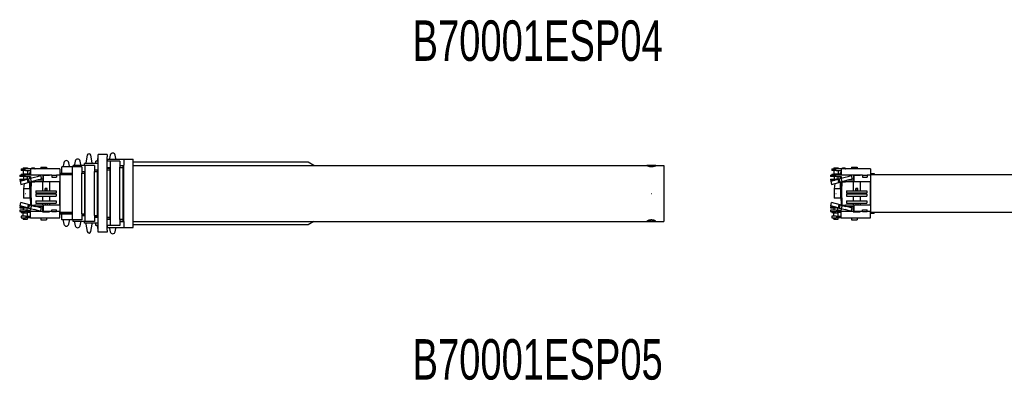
# Model space of a CAD drawing. Extents: x -4168 to 80734, y 199 to 57500.
# Tile 35 of 71: x -4168 to 20133, y 29818 to 38727. Entities that reach past the tile are written whole.
import ezdxf

# ---------------------------------------------------------------- set-up
doc = ezdxf.new("R2010")
doc.units = 0
doc.header["$PDMODE"] = 35
doc.layers.get('0').update_dxf_attribs({"linetype": 'CONTINUOUS'})

msp = doc.modelspace()

# ---------------------------------------------------------------- linework, layer by layer
at = {"color": 5, "linetype": 'Continuous'}
for p, q in [((-2499.79, 35377.24), (-2534.06, 35193.97)), ((-2377.06, 35193.97), (-2411.32, 35377.24)), ((-2237.3, 35326.51), (-2254.06, 35243.97)), ((-2254.06, 35243.97), (-2254.06, 35230.97)), ((-2007.56, 35394.97), (-2233.56, 35394.97)), ((-2233.56, 35339.97), (-2233.56, 35394.97)), ((-2233.56, 33529.97), (-2233.56, 35339.97)), ((-2007.56, 35394.97), (-2007.56, 35339.97)), ((-2007.56, 33529.97), (-2007.56, 35339.97)), ((-2002.56, 35279.97), (-1598.76, 35279.97)), ((-2002.56, 35230.97), (-2002.56, 35279.97)), ((-1932.8, 35380.51), (-1949.56, 35297.97)), ((-1949.56, 35297.97), (-1949.56, 35279.97)), ((-1792.56, 35297.97), (-1809.32, 35380.51)), ((-1792.56, 35279.97), (-1792.56, 35297.97)), ((-1598.76, 35279.97), (-1368.56, 35279.97)), ((-1598.76, 35279.97), (-1598.76, 35129.97)), ((-1368.56, 35129.97), (-1368.56, 35279.97)), ((-4127.56, 35039.97), (-4027.56, 35039.97)), ((-4127.56, 35039.97), (-4127.56, 34999.97)), ((-4027.56, 34999.97), (-4127.56, 34999.97)), ((-4082.56, 35069.97), (-3972.56, 35069.97)), ((-4082.56, 35069.97), (-4082.56, 35039.97)), ((-4082.56, 34999.97), (-4082.56, 34909.97)), ((-3897.56, 35039.97), (-4027.56, 35039.97)), ((-4027.56, 34999.97), (-3897.56, 34999.97)), ((-3972.56, 35069.97), (-3972.56, 35039.97)), ((-3972.56, 34999.97), (-3972.56, 34909.97)), ((-3966.41, 34999.97), (-3972.56, 34995.49)), ((-3869.44, 35056.3), (-3901.66, 35039.97)), ((-3177.56, 35039.97), (-3897.56, 35039.97)), ((-3897.56, 35039.97), (-3897.56, 34884.97)), ((-3854.15, 35041.97), (-3858.36, 35041.97)), ((-3856.17, 35059.47), (-3852.28, 35059.47)), ((-3828.19, 35043.93), (-3826.03, 35039.97)), ((-3826.32, 35043.93), (-3824.16, 35039.97)), ((-3819.41, 35041.97), (-3825.25, 35041.97)), ((-3819.41, 35059.47), (-3817.54, 35059.47)), ((-3815.67, 35059.47), (-3817.54, 35059.47)), ((-3793.44, 35043.93), (-3791.29, 35039.97)), ((-3791.57, 35043.93), (-3789.42, 35039.97)), ((-3647.56, 35087.17), (-3507.56, 35087.17)), ((-3647.56, 35087.17), (-3647.56, 35039.97)), ((-3507.56, 35087.17), (-3507.56, 35039.97)), ((-3177.56, 35039.97), (-3177.56, 33968.97)), ((-3127.56, 34935.97), (-3127.56, 35087.97)), ((-2861.56, 35087.97), (-3127.56, 35087.97)), ((-3077.3, 35194.51), (-3094.06, 35111.97)), ((-3094.06, 35111.97), (-3094.06, 35087.97)), ((-2937.06, 35111.97), (-2953.82, 35194.51)), ((-2937.06, 35087.97), (-2937.06, 35111.97)), ((-2635.56, 35087.97), (-2861.56, 35087.97)), ((-2861.56, 34937.97), (-2861.56, 35087.97)), ((-2847.56, 35087.97), (-2847.56, 35128.97)), ((-2548.56, 35128.97), (-2847.56, 35128.97)), ((-2797.3, 35233.51), (-2814.06, 35150.97)), ((-2814.06, 35150.97), (-2814.06, 35128.97)), ((-2657.06, 35150.97), (-2673.82, 35233.51)), ((-2657.06, 35128.97), (-2657.06, 35150.97)), ((-2635.56, 35087.97), (-2635.56, 34937.97)), ((-2567.56, 35128.97), (-2567.56, 35172.97)), ((-2238.59, 35172.97), (-2567.56, 35172.97)), ((-2322.56, 35128.97), (-2548.56, 35128.97)), ((-2548.56, 34978.97), (-2548.56, 35128.97)), ((-2534.06, 35193.97), (-2534.06, 35172.97)), ((-2377.06, 35172.97), (-2377.06, 35193.97)), ((-2322.56, 35128.97), (-2322.56, 34978.97)), ((-2322.56, 35020.97), (-2247.56, 35020.97)), ((-2247.56, 35010.97), (-2322.56, 35010.97)), ((-2287.56, 35172.97), (-2287.56, 35230.97)), ((-2233.56, 35230.97), (-2287.56, 35230.97)), ((-2247.56, 34812.97), (-2247.56, 35020.97)), ((-2247.56, 35020.97), (-2233.56, 35020.97)), ((-1927.56, 35230.97), (-2007.56, 35230.97)), ((-2007.56, 35072.97), (-1937.56, 35072.97)), ((-2007.56, 35062.97), (-1937.56, 35062.97)), ((-2007.56, 35020.97), (-1937.56, 35020.97)), ((-1937.56, 35072.97), (-1927.56, 35072.97)), ((-1937.56, 34863.37), (-1937.56, 35072.97)), ((-1927.56, 35080.97), (-1927.56, 35230.97)), ((-1693.56, 35230.97), (-1927.56, 35230.97)), ((-1927.56, 33788.97), (-1927.56, 35080.97)), ((-1693.56, 35230.97), (-1693.56, 35080.97)), ((-1693.56, 35128.97), (-1612.56, 35128.97)), ((-1612.56, 35118.97), (-1693.56, 35118.97)), ((-1693.56, 33788.97), (-1693.56, 35080.97)), ((-1693.56, 35072.97), (-1612.56, 35072.97)), ((-1612.56, 34838.37), (-1612.56, 35128.97)), ((-1612.56, 35128.97), (-1598.76, 35128.97)), ((-1598.76, 33739.97), (-1598.76, 35129.97)), ((-1368.56, 35212.97), (2951.88, 35212.97)), ((-1368.56, 33739.97), (-1368.56, 35129.97)), ((-1368.56, 35128.97), (11312.09, 35128.97)), ((2951.88, 35212.97), (3093.04, 35131.47)), ((3093.04, 35131.47), (3093.04, 35128.97)), ((11322.18, 35128.97), (11312.09, 35128.97)), ((11322.18, 35118.97), (11317.85, 35118.97)), ((11532.79, 35128.97), (11322.18, 35128.97)), ((11324.61, 35118.97), (11322.18, 35118.97)), ((11520.28, 35118.97), (11324.61, 35118.97)), ((11527.03, 35118.97), (11520.28, 35118.97)), ((11532.79, 35128.97), (11726.44, 35128.97)), ((11726.44, 35128.97), (11726.44, 34838.37)), ((15880.45, 35039.97), (15980.45, 35039.97)), ((15880.45, 35039.97), (15880.45, 34999.97)), ((15980.45, 34999.97), (15880.45, 34999.97)), ((15925.45, 35069.97), (16035.45, 35069.97)), ((15925.45, 35069.97), (15925.45, 35039.97)), ((15925.45, 34999.97), (15925.45, 34909.97)), ((16110.45, 35039.97), (15980.45, 35039.97)), ((15980.45, 34999.97), (16110.45, 34999.97)), ((16035.45, 35069.97), (16035.45, 35039.97)), ((16035.45, 34999.97), (16035.45, 34909.97)), ((16041.6, 34999.97), (16035.45, 34995.49)), ((16138.57, 35056.3), (16106.35, 35039.97)), ((16830.45, 35039.97), (16110.45, 35039.97)), ((16110.45, 35039.97), (16110.45, 34884.97)), ((16153.86, 35041.97), (16149.65, 35041.97)), ((16151.83, 35059.47), (16155.73, 35059.47)), ((16179.82, 35043.93), (16181.98, 35039.97)), ((16181.69, 35043.93), (16183.84, 35039.97)), ((16188.6, 35041.97), (16182.76, 35041.97)), ((16188.6, 35059.47), (16190.47, 35059.47)), ((16192.34, 35059.47), (16190.47, 35059.47)), ((16214.57, 35043.93), (16216.72, 35039.97)), ((16216.44, 35043.93), (16218.59, 35039.97)), ((16360.45, 35087.17), (16500.45, 35087.17)), ((16360.45, 35087.17), (16360.45, 35039.97)), ((16500.45, 35087.17), (16500.45, 35039.97)), ((16830.45, 35039.97), (16830.45, 33968.97)), ((-4167.56, 34884.97), (-4027.56, 34884.97)), ((-4167.56, 34884.97), (-4167.56, 34849.97)), ((-4027.56, 34849.97), (-4167.56, 34849.97)), ((-4167.56, 34789.97), (-4027.56, 34789.97)), ((-4167.56, 34789.97), (-4167.56, 34764.97)), ((-4167.56, 34764.97), (-4060.59, 34764.97)), ((-4157.79, 34738.68), (-3948.32, 34795.34)), ((-4137.56, 34764.97), (-4137.56, 34755.26)), ((-4137.56, 34755.26), (-4113.75, 34750.59)), ((-4127.56, 34909.97), (-4072.56, 34909.97)), ((-4127.56, 34909.97), (-4127.56, 34884.97)), ((-4072.56, 34914.97), (-3982.56, 34914.97)), ((-4072.56, 34914.97), (-4072.56, 34884.97)), ((-4072.56, 34849.97), (-4072.56, 34789.97)), ((-4072.56, 34764.97), (-4072.56, 34761.73)), ((-3697.56, 34884.97), (-4027.56, 34884.97)), ((-4027.56, 34849.97), (-3897.56, 34849.97)), ((-3968.16, 34789.97), (-4027.56, 34789.97)), ((-3982.56, 34914.97), (-3982.56, 34884.97)), ((-3897.56, 34909.97), (-3982.56, 34909.97)), ((-3982.56, 34849.97), (-3982.56, 34789.97)), ((-3956.49, 34708.18), (-3977.9, 34787.34)), ((-3948.32, 34795.34), (-3900.05, 34808.39)), ((-3926.91, 34716.18), (-3948.32, 34795.34)), ((-3915.44, 34909.97), (-3915.44, 34940.89)), ((-3915.44, 34804.23), (-3915.44, 34849.97)), ((-3900.05, 34808.39), (-3803.41, 34834.53)), ((-3878.64, 34729.24), (-3900.05, 34808.39)), ((-3897.56, 34849.97), (-3897.56, 34809.07)), ((-3878.64, 34729.24), (-3782, 34755.38)), ((-3803.41, 34834.53), (-3724.2, 34855.96)), ((-3797.56, 34751.17), (-3797.56, 34724.97)), ((-3782, 34755.38), (-3702.79, 34776.8)), ((-3697.56, 34764.97), (-3746.53, 34764.97)), ((-3724.2, 34855.96), (-3653.9, 34874.97)), ((-3702.79, 34776.8), (-3632.49, 34795.82)), ((-3597.56, 34884.97), (-3697.56, 34884.97)), ((-3697.56, 34884.97), (-3697.56, 34863.16)), ((-3697.56, 34778.22), (-3697.56, 34764.97)), ((-3597.56, 34764.97), (-3697.56, 34764.97)), ((-3653.9, 34874.97), (-3632.49, 34795.82)), ((-3601.71, 34887.97), (-3601.71, 34884.97)), ((-3601.71, 34887.97), (-3433.41, 34887.97)), ((-3591.56, 34884.97), (-3597.56, 34884.97)), ((-3597.56, 34884.97), (-3597.56, 34764.97)), ((-3591.56, 34884.97), (-3591.56, 34724.97)), ((-3377.56, 34884.97), (-3591.56, 34884.97)), ((-3433.41, 34887.97), (-3433.41, 34884.97)), ((-3377.56, 34884.97), (-3377.56, 34839.97)), ((-3377.56, 34884.97), (-3257.56, 34884.97)), ((-3377.56, 34839.97), (-3257.56, 34839.97)), ((-3257.56, 34884.97), (-3257.56, 34839.97)), ((-3177.56, 34884.97), (-3257.56, 34884.97)), ((-3177.56, 34926.47), (-3167.56, 34926.47)), ((-3177.56, 34900.97), (-2867.56, 34900.97)), ((-3167.56, 34935.97), (-2867.56, 34935.97)), ((-3167.56, 34925.97), (-3167.56, 34935.97)), ((-2867.56, 34925.97), (-3167.56, 34925.97)), ((-3167.56, 34925.97), (-3167.56, 34900.97)), ((-2867.56, 34730.37), (-2867.56, 34935.97)), ((-2867.56, 34935.97), (-2861.56, 34935.97)), ((-2861.56, 33931.97), (-2861.56, 34937.97)), ((-2635.56, 34976.97), (-2557.56, 34976.97)), ((-2557.56, 34966.97), (-2635.56, 34966.97)), ((-2635.56, 33931.97), (-2635.56, 34937.97)), ((-2635.56, 34935.97), (-2557.56, 34935.97)), ((-2557.56, 34769.77), (-2557.56, 34976.97)), ((-2557.56, 34976.97), (-2548.56, 34976.97)), ((-2557.56, 34100.17), (-2557.56, 34769.77)), ((-2548.56, 33890.97), (-2548.56, 34978.97)), ((-2322.56, 33890.97), (-2322.56, 34978.97)), ((-2322.56, 34976.97), (-2247.56, 34976.97)), ((-2247.56, 34056.97), (-2247.56, 34812.97)), ((-1937.56, 34006.57), (-1937.56, 34863.37)), ((-1612.56, 34031.57), (-1612.56, 34838.37)), ((11726.44, 34838.37), (11726.44, 34031.57)), ((15840.45, 34884.97), (15980.45, 34884.97)), ((15840.45, 34884.97), (15840.45, 34849.97)), ((15980.45, 34849.97), (15840.45, 34849.97)), ((15840.45, 34789.97), (15980.45, 34789.97)), ((15840.45, 34789.97), (15840.45, 34764.97)), ((15840.45, 34764.97), (15947.42, 34764.97)), ((15850.22, 34738.68), (16059.69, 34795.34)), ((15870.45, 34764.97), (15870.45, 34755.26)), ((15870.45, 34755.26), (15894.26, 34750.59)), ((15880.45, 34909.97), (15935.45, 34909.97)), ((15880.45, 34909.97), (15880.45, 34884.97)), ((15935.45, 34914.97), (16025.45, 34914.97)), ((15935.45, 34914.97), (15935.45, 34884.97)), ((15935.45, 34849.97), (15935.45, 34789.97)), ((15935.45, 34764.97), (15935.45, 34761.73)), ((16310.45, 34884.97), (15980.45, 34884.97)), ((15980.45, 34849.97), (16110.45, 34849.97)), ((16039.85, 34789.97), (15980.45, 34789.97)), ((16025.45, 34914.97), (16025.45, 34884.97)), ((16110.45, 34909.97), (16025.45, 34909.97)), ((16025.45, 34849.97), (16025.45, 34789.97)), ((16051.52, 34708.18), (16030.11, 34787.34)), ((16059.69, 34795.34), (16107.96, 34808.39)), ((16081.1, 34716.18), (16059.69, 34795.34)), ((16092.57, 34909.97), (16092.57, 34940.89)), ((16092.57, 34804.23), (16092.57, 34849.97)), ((16107.96, 34808.39), (16204.6, 34834.53)), ((16129.37, 34729.24), (16107.96, 34808.39)), ((16110.45, 34849.97), (16110.45, 34809.07)), ((16129.37, 34729.24), (16226, 34755.38)), ((16204.6, 34834.53), (16283.81, 34855.96)), ((16210.45, 34751.17), (16210.45, 34724.97)), ((16226, 34755.38), (16305.22, 34776.8)), ((16310.45, 34764.97), (16261.48, 34764.97)), ((16283.81, 34855.96), (16354.11, 34874.97)), ((16305.22, 34776.8), (16375.52, 34795.82)), ((16410.45, 34884.97), (16310.45, 34884.97)), ((16310.45, 34884.97), (16310.45, 34863.16)), ((16310.45, 34778.22), (16310.45, 34764.97)), ((16410.45, 34764.97), (16310.45, 34764.97)), ((16354.11, 34874.97), (16375.52, 34795.82)), ((16406.3, 34887.97), (16406.3, 34884.97)), ((16406.3, 34887.97), (16574.6, 34887.97)), ((16416.45, 34884.97), (16410.45, 34884.97)), ((16410.45, 34884.97), (16410.45, 34764.97)), ((16416.45, 34884.97), (16416.45, 34724.97)), ((16630.45, 34884.97), (16416.45, 34884.97)), ((16574.6, 34887.97), (16574.6, 34884.97)), ((16630.45, 34884.97), (16630.45, 34839.97)), ((16630.45, 34884.97), (16750.45, 34884.97)), ((16630.45, 34839.97), (16750.45, 34839.97)), ((16750.45, 34884.97), (16750.45, 34839.97)), ((16830.45, 34884.97), (16750.45, 34884.97)), ((16830.45, 34926.47), (16902.83, 34926.47)), ((16830.45, 34900.97), (26940.45, 34900.97)), ((16902.83, 34926.47), (16925.45, 34926.47)), ((16925.45, 34926.47), (16925.45, 34900.97)), ((-4157.79, 34738.68), (-4136.38, 34659.53)), ((-4136.38, 34659.53), (-3956.49, 34708.18)), ((-4057.36, 34680.9), (-4072.29, 34549.97)), ((-4071.95, 34549.97), (-4071.95, 34319.97)), ((-3917.86, 34549.97), (-4071.95, 34549.97)), ((-3956.49, 34708.18), (-3926.91, 34716.18)), ((-3926.91, 34716.18), (-3878.64, 34729.24)), ((-3917.86, 34549.97), (-3915.44, 34549.97)), ((-3917.86, 34549.97), (-3917.86, 34319.97)), ((-3915.44, 34549.97), (-3915.44, 34719.28)), ((-3897.56, 34724.12), (-3897.56, 34612.21)), ((-3897.56, 34612.21), (-3887.56, 34612.21)), ((-3897.56, 34547.32), (-3897.56, 34612.21)), ((-3897.56, 34547.32), (-3897.56, 34500.68)), ((-3887.56, 34724.97), (-3797.56, 34724.97)), ((-3887.56, 34724.97), (-3887.56, 34612.21)), ((-3887.56, 34547.32), (-3887.56, 34612.21)), ((-3887.56, 34500.68), (-3887.56, 34547.32)), ((-3591.56, 34724.97), (-3797.56, 34724.97)), ((-3601.71, 34724.97), (-3601.71, 34501.97)), ((-3187.56, 34724.97), (-3591.56, 34724.97)), ((-3492.56, 34553.97), (-3542.56, 34553.97)), ((-3542.56, 34514.97), (-3542.56, 34553.97)), ((-3492.56, 34514.97), (-3542.56, 34514.97)), ((-3492.56, 34514.97), (-3492.56, 34553.97)), ((-3433.41, 34724.97), (-3433.41, 34501.97)), ((-3187.56, 34724.97), (-3187.56, 34144.97)), ((-2867.56, 34139.57), (-2867.56, 34730.37)), ((15850.22, 34738.68), (15871.63, 34659.53)), ((15871.63, 34659.53), (16051.52, 34708.18)), ((15950.65, 34680.9), (15935.72, 34549.97)), ((15936.06, 34549.97), (15936.06, 34319.97)), ((16090.15, 34549.97), (15936.06, 34549.97)), ((16051.52, 34708.18), (16081.1, 34716.18)), ((16081.1, 34716.18), (16129.37, 34729.24)), ((16090.15, 34549.97), (16092.57, 34549.97)), ((16090.15, 34549.97), (16090.15, 34319.97)), ((16092.57, 34549.97), (16092.57, 34719.28)), ((16110.45, 34724.12), (16110.45, 34612.21)), ((16110.45, 34612.21), (16120.45, 34612.21)), ((16110.45, 34547.32), (16110.45, 34612.21)), ((16110.45, 34547.32), (16110.45, 34500.68)), ((16120.45, 34724.97), (16210.45, 34724.97)), ((16120.45, 34724.97), (16120.45, 34612.21)), ((16120.45, 34547.32), (16120.45, 34612.21)), ((16120.45, 34500.68), (16120.45, 34547.32)), ((16416.45, 34724.97), (16210.45, 34724.97)), ((16406.3, 34724.97), (16406.3, 34501.97)), ((16820.45, 34724.97), (16416.45, 34724.97)), ((16515.45, 34553.97), (16465.45, 34553.97)), ((16465.45, 34514.97), (16465.45, 34553.97)), ((16515.45, 34514.97), (16465.45, 34514.97)), ((16515.45, 34514.97), (16515.45, 34553.97)), ((16574.6, 34724.97), (16574.6, 34501.97)), ((16820.45, 34724.97), (16820.45, 34144.97)), ((-3917.86, 34319.97), (-4071.95, 34319.97)), ((-3917.86, 34319.97), (-3897.56, 34319.97)), ((-3897.56, 34369.26), (-3897.56, 34500.68)), ((-3897.56, 34369.26), (-3897.56, 34322.62)), ((-3897.56, 34257.73), (-3897.56, 34322.62)), ((-3887.56, 34369.26), (-3887.56, 34500.68)), ((-3887.56, 34322.62), (-3887.56, 34369.26)), ((-3887.56, 34322.62), (-3887.56, 34257.73)), ((-3767.56, 34501.97), (-3267.56, 34501.97)), ((-3767.56, 34501.97), (-3767.56, 34447.97)), ((-3767.56, 34447.97), (-3267.56, 34447.97)), ((-3767.56, 34421.97), (-3267.56, 34421.97)), ((-3767.56, 34421.97), (-3767.56, 34367.97)), ((-3767.56, 34367.97), (-3267.56, 34367.97)), ((-3601.71, 34447.97), (-3601.71, 34421.97)), ((-3601.71, 34367.97), (-3601.71, 34251.97)), ((-3433.41, 34447.97), (-3433.41, 34421.97)), ((-3433.41, 34367.97), (-3433.41, 34251.97)), ((-3267.56, 34501.97), (-3267.56, 34447.97)), ((-3267.56, 34421.97), (-3267.56, 34367.97)), ((16090.15, 34319.97), (15936.06, 34319.97)), ((16090.15, 34319.97), (16110.45, 34319.97)), ((16110.45, 34369.26), (16110.45, 34500.68)), ((16110.45, 34369.26), (16110.45, 34322.62)), ((16110.45, 34257.73), (16110.45, 34322.62)), ((16120.45, 34369.26), (16120.45, 34500.68)), ((16120.45, 34322.62), (16120.45, 34369.26)), ((16120.45, 34322.62), (16120.45, 34257.73)), ((16240.45, 34501.97), (16740.45, 34501.97)), ((16240.45, 34501.97), (16240.45, 34447.97)), ((16240.45, 34447.97), (16740.45, 34447.97)), ((16240.45, 34421.97), (16740.45, 34421.97)), ((16240.45, 34421.97), (16240.45, 34367.97)), ((16240.45, 34367.97), (16740.45, 34367.97)), ((16406.3, 34447.97), (16406.3, 34421.97)), ((16406.3, 34367.97), (16406.3, 34251.97)), ((16574.6, 34447.97), (16574.6, 34421.97)), ((16574.6, 34367.97), (16574.6, 34251.97)), ((16740.45, 34501.97), (16740.45, 34447.97)), ((16740.45, 34421.97), (16740.45, 34367.97)), ((-4167.56, 34104.97), (-4060.59, 34104.97)), ((-4167.56, 34104.97), (-4167.56, 34079.97)), ((-4167.56, 34079.97), (-4027.56, 34079.97)), ((-4157.79, 34131.26), (-4136.38, 34210.42)), ((-3977.9, 34082.6), (-4157.79, 34131.26)), ((-4137.56, 34114.68), (-4113.75, 34119.35)), ((-4137.56, 34104.97), (-4137.56, 34114.68)), ((-3926.91, 34153.76), (-4136.38, 34210.42)), ((-4072.56, 34104.97), (-4072.56, 34108.21)), ((-4072.56, 34019.97), (-4072.56, 34079.97)), ((-3968.16, 34079.97), (-4027.56, 34079.97)), ((-3982.56, 34019.97), (-3982.56, 34079.97)), ((-3956.49, 34161.76), (-3977.9, 34082.6)), ((-3977.9, 34082.6), (-3948.32, 34074.6)), ((-3926.91, 34153.76), (-3948.32, 34074.6)), ((-3948.32, 34074.6), (-3900.05, 34061.55)), ((-3926.91, 34153.76), (-3878.64, 34140.7)), ((-3878.64, 34140.7), (-3900.05, 34061.55)), ((-3900.05, 34061.55), (-3803.41, 34035.41)), ((-3897.56, 34257.73), (-3887.56, 34257.73)), ((-3897.56, 34257.73), (-3897.56, 34145.82)), ((-3897.56, 34060.87), (-3897.56, 34019.97)), ((-3887.56, 34257.73), (-3887.56, 34144.97)), ((-3887.56, 34144.97), (-3797.56, 34144.97)), ((-3878.64, 34140.7), (-3782, 34114.57)), ((-3724.2, 34013.98), (-3803.41, 34035.41)), ((-3591.56, 34144.97), (-3797.56, 34144.97)), ((-3797.56, 34144.97), (-3797.56, 34118.77)), ((-3702.79, 34093.14), (-3782, 34114.57)), ((-3767.56, 34251.97), (-3267.56, 34251.97)), ((-3767.56, 34251.97), (-3767.56, 34197.97)), ((-3767.56, 34197.97), (-3267.56, 34197.97)), ((-3697.56, 34104.97), (-3746.53, 34104.97)), ((-3632.49, 34074.12), (-3702.79, 34093.14)), ((-3697.56, 34091.72), (-3697.56, 34104.97)), ((-3597.56, 34104.97), (-3697.56, 34104.97)), ((-3653.9, 33994.97), (-3632.49, 34074.12)), ((-3601.71, 34197.97), (-3601.71, 34144.97)), ((-3597.56, 33984.97), (-3597.56, 34104.97)), ((-3187.56, 34144.97), (-3591.56, 34144.97)), ((-3591.56, 34144.97), (-3591.56, 33984.97)), ((-3542.56, 34184.97), (-3542.56, 34145.97)), ((-3492.56, 34184.97), (-3542.56, 34184.97)), ((-3492.56, 34145.97), (-3542.56, 34145.97)), ((-3492.56, 34184.97), (-3492.56, 34145.97)), ((-3433.41, 34197.97), (-3433.41, 34144.97)), ((-3377.56, 34029.97), (-3257.56, 34029.97)), ((-3377.56, 33984.97), (-3377.56, 34029.97)), ((-3267.56, 34251.97), (-3267.56, 34197.97)), ((-3257.56, 33984.97), (-3257.56, 34029.97)), ((-2867.56, 33933.97), (-2867.56, 34139.57)), ((-2557.56, 33892.97), (-2557.56, 34100.17)), ((-2247.56, 33848.97), (-2247.56, 34056.97)), ((-1612.56, 33740.97), (-1612.56, 34031.57)), ((11726.44, 34031.57), (11726.44, 33740.97)), ((15840.45, 34104.97), (15947.42, 34104.97)), ((15840.45, 34104.97), (15840.45, 34079.97)), ((15840.45, 34079.97), (15980.45, 34079.97)), ((15850.22, 34131.26), (15871.63, 34210.42)), ((16030.11, 34082.6), (15850.22, 34131.26)), ((15870.45, 34114.68), (15894.26, 34119.35)), ((15870.45, 34104.97), (15870.45, 34114.68)), ((16081.1, 34153.76), (15871.63, 34210.42)), ((15935.45, 34104.97), (15935.45, 34108.21)), ((15935.45, 34019.97), (15935.45, 34079.97)), ((16039.85, 34079.97), (15980.45, 34079.97)), ((16025.45, 34019.97), (16025.45, 34079.97)), ((16051.52, 34161.76), (16030.11, 34082.6)), ((16030.11, 34082.6), (16059.69, 34074.6)), ((16081.1, 34153.76), (16059.69, 34074.6)), ((16059.69, 34074.6), (16107.96, 34061.55)), ((16081.1, 34153.76), (16129.37, 34140.7)), ((16129.37, 34140.7), (16107.96, 34061.55)), ((16107.96, 34061.55), (16204.6, 34035.41)), ((16110.45, 34257.73), (16120.45, 34257.73)), ((16110.45, 34257.73), (16110.45, 34145.82)), ((16110.45, 34060.87), (16110.45, 34019.97)), ((16120.45, 34257.73), (16120.45, 34144.97)), ((16120.45, 34144.97), (16210.45, 34144.97)), ((16129.37, 34140.7), (16226, 34114.57)), ((16283.81, 34013.98), (16204.6, 34035.41)), ((16416.45, 34144.97), (16210.45, 34144.97)), ((16210.45, 34144.97), (16210.45, 34118.77)), ((16305.22, 34093.14), (16226, 34114.57)), ((16240.45, 34251.97), (16740.45, 34251.97)), ((16240.45, 34251.97), (16240.45, 34197.97)), ((16240.45, 34197.97), (16740.45, 34197.97)), ((16310.45, 34104.97), (16261.48, 34104.97)), ((16375.52, 34074.12), (16305.22, 34093.14)), ((16310.45, 34091.72), (16310.45, 34104.97)), ((16410.45, 34104.97), (16310.45, 34104.97)), ((16354.11, 33994.97), (16375.52, 34074.12)), ((16406.3, 34197.97), (16406.3, 34144.97)), ((16410.45, 33984.97), (16410.45, 34104.97)), ((16820.45, 34144.97), (16416.45, 34144.97)), ((16416.45, 34144.97), (16416.45, 33984.97)), ((16465.45, 34184.97), (16465.45, 34145.97)), ((16515.45, 34184.97), (16465.45, 34184.97)), ((16515.45, 34145.97), (16465.45, 34145.97)), ((16515.45, 34184.97), (16515.45, 34145.97)), ((16574.6, 34197.97), (16574.6, 34144.97)), ((16630.45, 34029.97), (16750.45, 34029.97)), ((16630.45, 33984.97), (16630.45, 34029.97)), ((16740.45, 34251.97), (16740.45, 34197.97)), ((16750.45, 33984.97), (16750.45, 34029.97)), ((-4027.56, 34019.97), (-4167.56, 34019.97)), ((-4167.56, 34019.97), (-4167.56, 33984.97)), ((-4167.56, 33984.97), (-4027.56, 33984.97)), ((-4127.56, 33984.97), (-4127.56, 33959.97)), ((-4127.56, 33959.97), (-4072.56, 33959.97)), ((-4027.56, 33869.97), (-4127.56, 33869.97)), ((-4127.56, 33869.97), (-4127.56, 33829.97)), ((-4127.56, 33829.97), (-4027.56, 33829.97)), ((-4082.56, 33869.97), (-4082.56, 33959.97)), ((-4082.56, 33799.97), (-4082.56, 33829.97)), ((-4082.56, 33799.97), (-3972.56, 33799.97)), ((-4072.56, 33954.97), (-4072.56, 33984.97)), ((-4072.56, 33954.97), (-3982.56, 33954.97)), ((-4027.56, 34019.97), (-3897.56, 34019.97)), ((-3697.56, 33984.97), (-4027.56, 33984.97)), ((-4027.56, 33869.97), (-3897.56, 33869.97)), ((-3897.56, 33829.97), (-4027.56, 33829.97)), ((-3982.56, 33954.97), (-3982.56, 33984.97)), ((-3897.56, 33959.97), (-3982.56, 33959.97)), ((-3972.56, 33869.97), (-3972.56, 33959.97)), ((-3972.56, 33799.97), (-3972.56, 33829.97)), ((-3897.56, 33829.97), (-3897.56, 33984.97)), ((-3897.56, 33829.97), (-3177.56, 33829.97)), ((-3653.9, 33994.97), (-3724.2, 34013.98)), ((-3697.56, 33984.97), (-3697.56, 34006.78)), ((-3597.56, 33984.97), (-3697.56, 33984.97)), ((-3647.56, 33829.97), (-3647.56, 33782.77)), ((-3647.56, 33782.77), (-3507.56, 33782.77)), ((-3601.71, 33984.97), (-3601.71, 33981.97)), ((-3601.71, 33981.97), (-3433.41, 33981.97)), ((-3591.56, 33984.97), (-3597.56, 33984.97)), ((-3377.56, 33984.97), (-3591.56, 33984.97)), ((-3507.56, 33829.97), (-3507.56, 33782.77)), ((-3433.41, 33984.97), (-3433.41, 33981.97)), ((-3377.56, 33984.97), (-3257.56, 33984.97)), ((-3177.56, 33984.97), (-3257.56, 33984.97)), ((-3177.56, 33968.97), (-2867.56, 33968.97)), ((-3177.56, 33829.97), (-3177.56, 33968.97)), ((-3177.56, 33943.47), (-3167.56, 33943.47)), ((-3167.56, 33968.97), (-3167.56, 33943.97)), ((-2867.56, 33943.97), (-3167.56, 33943.97)), ((-3167.56, 33933.97), (-3167.56, 33943.97)), ((-3167.56, 33933.97), (-2867.56, 33933.97)), ((-3127.56, 33781.97), (-3127.56, 33933.97)), ((-2861.56, 33781.97), (-3127.56, 33781.97)), ((-3094.06, 33781.97), (-3094.06, 33757.97)), ((-2937.06, 33757.97), (-2937.06, 33781.97)), ((-2867.56, 33933.97), (-2861.56, 33933.97)), ((-2861.56, 33781.97), (-2861.56, 33931.97)), ((-2635.56, 33781.97), (-2861.56, 33781.97)), ((-2847.56, 33740.97), (-2847.56, 33781.97)), ((-2635.56, 33933.97), (-2557.56, 33933.97)), ((-2635.56, 33931.97), (-2635.56, 33781.97)), ((-2557.56, 33902.97), (-2635.56, 33902.97)), ((-2635.56, 33892.97), (-2557.56, 33892.97)), ((-2557.56, 33892.97), (-2548.56, 33892.97)), ((-2548.56, 33740.97), (-2548.56, 33890.97)), ((-2322.56, 33892.97), (-2247.56, 33892.97)), ((-2322.56, 33890.97), (-2322.56, 33740.97)), ((-2322.56, 33858.97), (-2247.56, 33858.97)), ((-2322.56, 33848.97), (-2247.56, 33848.97)), ((-2247.56, 33848.97), (-2233.56, 33848.97)), ((-2007.56, 33848.97), (-1937.56, 33848.97)), ((-2007.56, 33806.97), (-1937.56, 33806.97)), ((-2007.56, 33796.97), (-1937.56, 33796.97)), ((-1937.56, 33796.97), (-1937.56, 34006.57)), ((-1937.56, 33796.97), (-1927.56, 33796.97)), ((-1927.56, 33638.97), (-1927.56, 33788.97)), ((-1693.56, 33796.97), (-1612.56, 33796.97)), ((-1693.56, 33788.97), (-1693.56, 33638.97)), ((15980.45, 34019.97), (15840.45, 34019.97)), ((15840.45, 34019.97), (15840.45, 33984.97)), ((15840.45, 33984.97), (15980.45, 33984.97)), ((15880.45, 33984.97), (15880.45, 33959.97)), ((15880.45, 33959.97), (15935.45, 33959.97)), ((15980.45, 33869.97), (15880.45, 33869.97)), ((15880.45, 33869.97), (15880.45, 33829.97)), ((15880.45, 33829.97), (15980.45, 33829.97)), ((15925.45, 33869.97), (15925.45, 33959.97)), ((15925.45, 33799.97), (15925.45, 33829.97)), ((15925.45, 33799.97), (16035.45, 33799.97)), ((15935.45, 33954.97), (15935.45, 33984.97)), ((15935.45, 33954.97), (16025.45, 33954.97)), ((15980.45, 34019.97), (16110.45, 34019.97)), ((16310.45, 33984.97), (15980.45, 33984.97)), ((15980.45, 33869.97), (16110.45, 33869.97)), ((16110.45, 33829.97), (15980.45, 33829.97)), ((16025.45, 33954.97), (16025.45, 33984.97)), ((16110.45, 33959.97), (16025.45, 33959.97)), ((16035.45, 33869.97), (16035.45, 33959.97)), ((16035.45, 33799.97), (16035.45, 33829.97)), ((16110.45, 33829.97), (16110.45, 33984.97)), ((16110.45, 33829.97), (16830.45, 33829.97)), ((16354.11, 33994.97), (16283.81, 34013.98)), ((16310.45, 33984.97), (16310.45, 34006.78)), ((16410.45, 33984.97), (16310.45, 33984.97)), ((16360.45, 33829.97), (16360.45, 33782.77)), ((16360.45, 33782.77), (16500.45, 33782.77)), ((16406.3, 33984.97), (16406.3, 33981.97)), ((16406.3, 33981.97), (16574.6, 33981.97)), ((16416.45, 33984.97), (16410.45, 33984.97)), ((16630.45, 33984.97), (16416.45, 33984.97)), ((16500.45, 33829.97), (16500.45, 33782.77)), ((16574.6, 33984.97), (16574.6, 33981.97)), ((16630.45, 33984.97), (16750.45, 33984.97)), ((16830.45, 33984.97), (16750.45, 33984.97)), ((16830.45, 33968.97), (26940.45, 33968.97)), ((16830.45, 33829.97), (16830.45, 33968.97)), ((16830.45, 33943.47), (16902.83, 33943.47)), ((16902.83, 33943.47), (16925.45, 33943.47)), ((16925.45, 33968.97), (16925.45, 33943.47)), ((-3094.06, 33757.97), (-3077.3, 33675.43)), ((-2953.82, 33675.43), (-2937.06, 33757.97)), ((-2548.56, 33740.97), (-2847.56, 33740.97)), ((-2814.06, 33740.97), (-2814.06, 33718.97)), ((-2814.06, 33718.97), (-2797.3, 33636.43)), ((-2673.82, 33636.43), (-2657.06, 33718.97)), ((-2657.06, 33718.97), (-2657.06, 33740.97)), ((-2567.56, 33696.97), (-2567.56, 33740.97)), ((-2238.59, 33696.97), (-2567.56, 33696.97)), ((-2322.56, 33740.97), (-2548.56, 33740.97)), ((-2534.06, 33696.97), (-2534.06, 33675.97)), ((-2534.06, 33675.97), (-2499.79, 33492.7)), ((-2411.32, 33492.7), (-2377.06, 33675.97)), ((-2377.06, 33675.97), (-2377.06, 33696.97)), ((-2287.56, 33638.97), (-2287.56, 33696.97)), ((-2233.56, 33638.97), (-2287.56, 33638.97)), ((-2254.06, 33638.97), (-2254.06, 33625.97)), ((-2254.06, 33625.97), (-2237.3, 33543.43)), ((-1927.56, 33638.97), (-2007.56, 33638.97)), ((-2002.56, 33589.97), (-2002.56, 33638.97)), ((-2002.56, 33589.97), (-1598.76, 33589.97)), ((-1949.56, 33589.97), (-1949.56, 33571.97)), ((-1949.56, 33571.97), (-1932.8, 33489.43)), ((-1693.56, 33638.97), (-1927.56, 33638.97)), ((-1809.32, 33489.43), (-1792.56, 33571.97)), ((-1792.56, 33571.97), (-1792.56, 33589.97)), ((-1693.56, 33750.97), (-1612.56, 33750.97)), ((-1693.56, 33740.97), (-1612.56, 33740.97)), ((-1612.56, 33740.97), (-1598.76, 33740.97)), ((-1598.76, 33739.97), (-1598.76, 33589.97)), ((-1598.76, 33589.97), (-1368.56, 33589.97)), ((-1368.56, 33740.97), (11312.09, 33740.97)), ((-1368.56, 33589.97), (-1368.56, 33739.97)), ((2951.88, 33656.97), (-1368.56, 33656.97)), ((3093.04, 33738.47), (2951.88, 33656.97)), ((3093.04, 33740.97), (3093.04, 33738.47)), ((11312.09, 33740.97), (11322.18, 33740.97)), ((11317.85, 33750.97), (11322.18, 33750.97)), ((11322.18, 33750.97), (11324.61, 33750.97)), ((11322.18, 33740.97), (11532.79, 33740.97)), ((11324.61, 33750.97), (11520.28, 33750.97)), ((11520.28, 33750.97), (11527.03, 33750.97)), ((11532.79, 33740.97), (11726.44, 33740.97)), ((-2233.56, 33474.97), (-2233.56, 33529.97)), ((-2007.56, 33474.97), (-2233.56, 33474.97)), ((-2007.56, 33529.97), (-2007.56, 33474.97))]:
    msp.add_line(p, q, dxfattribs=at)
for centre, radius, start, end in [((-3015.56, 35181.97), 63, 11.478461, 168.521539), ((-2735.56, 35220.97), 63, 11.478461, 168.521539), ((-2455.56, 35368.97), 45, 10.590455, 169.409545), ((-2175.56, 35313.97), 63, 157.01908, 168.521539), ((-1871.06, 35367.97), 63, 11.478461, 168.521539), ((-3015.56, 33687.97), 63, 191.478461, 348.521539), ((-2735.56, 33648.97), 63, 191.478461, 348.521539), ((-2175.56, 33555.97), 63, 191.478461, 202.98092), ((-2455.56, 33500.97), 45, 190.590455, 349.409545), ((-1871.06, 33501.97), 63, 191.478461, 348.521539)]:
    msp.add_arc(centre, radius, start, end, dxfattribs=at)
for centre, major_axis, ratio, start_param, end_param in [((-3856.18, 35029.47), (0, 30), 0.987789, 6.28316555, 6.74733321), ((-3858.36, 35029.47), (0, 12.5), 0.987789, 0, 0.57355375), ((-3858.36, 35029.47), (0, 12.5), 0.987789, 5.70963178, 6.28318531), ((-3856.18, 35029.47), (0, 30), 0.987789, 5.06995051, 6.28316555), ((-3854.15, 35029.47), (0, -30), 0.987789, 2.07375416, 3.14158867), ((-3854.15, 35029.47), (0, 30), 0.987789, 5.06995019, 6.28316555), ((-3852.28, 35029.47), (0, -30), 0.987789, 2.07375416, 3.14158867), ((-3819.41, 35029.47), (0, -30), 0.987789, 3.14158867, 3.72955526), ((-3819.41, 35029.47), (0, -30), 0.987789, 2.07375416, 3.14158867), ((-3819.41, 35029.47), (0, -12.5), 0.987789, 2.56801358, 3.14159265), ((-3817.54, 35029.47), (0, -30), 0.987789, 2.07375416, 3.14158867), ((-3817.54, 35029.47), (0, -30), 0.987789, 2.07374949, 3.1415729), ((-3815.67, 35029.47), (0, 30), 0.987789, 5.06994411, 6.28316555), ((-2238.59, 35227.97), (0, 55), 0.53871, 3.14159265, 3.31240026), ((16151.84, 35029.47), (0, 30), 0.987789, 6.28316555, 6.74733321), ((16149.65, 35029.47), (0, 12.5), 0.987789, 0, 0.57355375), ((16149.65, 35029.47), (0, 12.5), 0.987789, 5.70963178, 6.28318531), ((16151.84, 35029.47), (0, 30), 0.987789, 5.06995051, 6.28316555), ((16153.86, 35029.47), (0, -30), 0.987789, 2.07375416, 3.14158867), ((16153.86, 35029.47), (0, 30), 0.987789, 5.06995019, 6.28316555), ((16155.73, 35029.47), (0, -30), 0.987789, 2.07375416, 3.14158867), ((16188.6, 35029.47), (0, -30), 0.987789, 3.14158867, 3.72955526), ((16188.6, 35029.47), (0, -30), 0.987789, 2.07375416, 3.14158867), ((16188.6, 35029.47), (0, -12.5), 0.987789, 2.56801357, 3.14159265), ((16190.47, 35029.47), (0, -30), 0.987789, 2.07375416, 3.14158867), ((16190.47, 35029.47), (0, -30), 0.987789, 2.07374949, 3.1415729), ((16192.34, 35029.47), (0, 30), 0.987789, 5.06994411, 6.28316555), ((-3875.93, 34940.89), (0, 40), 0.987789, 0.57915218, 1.57079633), ((16132.08, 34940.89), (0, 40), 0.987789, 0.57915218, 1.57079633), ((-2238.59, 33641.97), (0, -55), 0.53871, 2.97078505, 3.14159265)]:
    msp.add_ellipse(centre, major_axis=major_axis, ratio=ratio, start_param=start_param, end_param=end_param, dxfattribs=at)
for points, knots in [([(11308.19, 35127.46), (11308.19, 35127.5), (11308.2, 35127.58), (11308.22, 35127.69), (11308.25, 35127.81), (11308.29, 35127.91), (11308.35, 35128.01), (11308.42, 35128.11), (11308.5, 35128.2), (11308.6, 35128.28), (11308.7, 35128.36), (11308.83, 35128.44), (11308.96, 35128.51), (11309.1, 35128.57), (11309.26, 35128.63), (11309.43, 35128.69), (11309.61, 35128.74), (11309.81, 35128.78), (11310.01, 35128.82), (11310.23, 35128.86), (11310.46, 35128.89), (11310.71, 35128.91), (11310.96, 35128.93), (11311.23, 35128.95), (11311.51, 35128.96), (11311.8, 35128.97), (11311.99, 35128.97), (11312.09, 35128.97)], [0, 0, 0, 0, 0.12034522, 0.23710053, 0.35174187, 0.46583737, 0.58098347, 0.69873681, 0.82055408, 0.94774971, 1.08147455, 1.22271275, 1.37229131, 1.53089638, 1.69909198, 1.87733836, 2.06600858, 2.26540289, 2.47576064, 2.6972702, 2.93007706, 3.17429035, 3.42998819, 3.69722206, 3.97602029, 4.26639101, 4.5683255, 4.5683255, 4.5683255, 4.5683255]), ([(11522.71, 35116.45), (11522.31, 35116.23), (11521.5, 35115.79), (11520.27, 35115.13), (11519, 35114.46), (11517.69, 35113.79), (11516.35, 35113.11), (11514.97, 35112.44), (11513.56, 35111.76), (11512.11, 35111.07), (11510.64, 35110.39), (11509.13, 35109.71), (11507.59, 35109.03), (11506.02, 35108.35), (11504.42, 35107.68), (11502.8, 35107.01), (11501.15, 35106.34), (11499.47, 35105.68), (11497.77, 35105.03), (11496.04, 35104.38), (11494.28, 35103.74), (11492.51, 35103.1), (11490.71, 35102.48), (11488.88, 35101.86), (11487.04, 35101.26), (11485.17, 35100.67), (11483.28, 35100.08), (11481.37, 35099.51), (11479.45, 35098.96), (11477.5, 35098.41), (11475.54, 35097.88), (11473.55, 35097.37), (11471.55, 35096.87), (11469.54, 35096.39), (11467.5, 35095.92), (11465.46, 35095.47), (11463.39, 35095.04), (11461.32, 35094.63), (11459.23, 35094.23), (11457.12, 35093.86), (11455.01, 35093.51), (11452.88, 35093.17), (11450.74, 35092.86), (11448.6, 35092.57), (11446.44, 35092.3), (11444.27, 35092.05), (11442.1, 35091.83), (11439.92, 35091.63), (11437.73, 35091.45), (11435.54, 35091.29), (11433.34, 35091.16), (11431.14, 35091.05), (11428.94, 35090.97), (11426.73, 35090.91), (11424.52, 35090.88), (11422.31, 35090.86), (11420.1, 35090.88), (11417.89, 35090.92), (11415.69, 35090.98), (11413.48, 35091.06), (11411.28, 35091.18), (11409.09, 35091.31), (11406.89, 35091.47), (11404.71, 35091.65), (11402.53, 35091.85), (11400.35, 35092.08), (11398.19, 35092.33), (11396.03, 35092.6), (11393.89, 35092.9), (11391.75, 35093.21), (11389.63, 35093.55), (11387.51, 35093.9), (11385.41, 35094.28), (11383.32, 35094.68), (11381.25, 35095.09), (11379.19, 35095.52), (11377.14, 35095.98), (11375.11, 35096.44), (11373.1, 35096.93), (11371.1, 35097.43), (11369.12, 35097.94), (11367.16, 35098.48), (11365.22, 35099.02), (11363.29, 35099.58), (11361.39, 35100.15), (11359.5, 35100.73), (11357.64, 35101.33), (11355.79, 35101.94), (11353.97, 35102.55), (11352.17, 35103.18), (11350.4, 35103.81), (11348.65, 35104.45), (11346.92, 35105.1), (11345.22, 35105.76), (11343.54, 35106.42), (11341.89, 35107.09), (11340.27, 35107.76), (11338.68, 35108.43), (11337.12, 35109.11), (11335.58, 35109.79), (11334.08, 35110.47), (11332.6, 35111.15), (11331.16, 35111.83), (11329.75, 35112.51), (11328.38, 35113.19), (11327.04, 35113.87), (11325.74, 35114.54), (11324.47, 35115.2), (11323.24, 35115.87), (11322.05, 35116.52), (11320.9, 35117.17), (11319.8, 35117.81), (11318.73, 35118.44), (11317.71, 35119.06), (11316.73, 35119.66), (11315.8, 35120.26), (11314.92, 35120.84), (11314.09, 35121.41), (11313.3, 35121.97), (11312.57, 35122.51), (11311.89, 35123.03), (11311.27, 35123.54), (11310.69, 35124.02), (11310.18, 35124.49), (11309.72, 35124.94), (11309.32, 35125.36), (11308.98, 35125.76), (11308.7, 35126.15), (11308.48, 35126.51), (11308.32, 35126.84), (11308.22, 35127.16), (11308.2, 35127.36), (11308.19, 35127.46)], [0, 0, 0, 0, 1.36205546, 2.76140283, 4.19681949, 5.66709808, 7.17105024, 8.70750934, 10.27533304, 11.87340577, 13.50064114, 15.15598431, 16.83841433, 18.54694636, 20.28063394, 22.03857116, 23.81989483, 25.62378662, 27.44947515, 29.29623807, 31.16339724, 33.05028436, 34.95623278, 36.88058067, 38.8226721, 40.78185793, 42.75749679, 44.74895599, 46.75561239, 48.7768532, 50.81207683, 52.86069357, 54.92212635, 56.99581139, 59.08119875, 61.17775297, 63.2849535, 65.40229518, 67.52928398, 69.66540472, 71.81012893, 73.96292681, 76.12326752, 78.29061929, 80.46444958, 82.64422512, 84.82941184, 87.01947484, 89.21387819, 91.41208476, 93.61355591, 95.81775114, 98.02412768, 100.23214, 102.44123376, 104.65083797, 106.86038674, 109.06932266, 111.27709549, 113.48316082, 115.68697877, 117.88801278, 120.08572837, 122.27959203, 124.46907005, 126.65362751, 128.83272718, 131.00582865, 133.17238681, 135.33183654, 137.48360636, 139.6271487, 141.76193649, 143.88745776, 146.00321034, 148.10869649, 150.20341767, 152.28686941, 154.35853618, 156.41788635, 158.46436729, 160.49740049, 162.51638609, 164.52077058, 166.51000951, 168.4835288, 170.44072533, 172.38096785, 174.30359791, 176.2079309, 178.09325706, 179.95884246, 181.80393013, 183.62774114, 185.42947567, 187.20831417, 188.96341851, 190.69393315, 192.39898633, 194.07769129, 195.72915161, 197.35245826, 198.94663986, 200.5106562, 202.04340484, 203.54372773, 205.010418, 206.44222682, 207.8378704, 209.1960371, 210.51539477, 211.79459833, 213.0322975, 214.22714509, 215.37780558, 216.48295159, 217.54122622, 218.55127148, 219.51175451, 220.4213883, 221.27895543, 222.08333649, 222.83354505, 223.52877256, 224.16844842, 224.75232382, 225.2805935, 225.75407927, 226.17451483, 226.54499335, 226.87065475, 227.15963453, 227.15963453, 227.15963453, 227.15963453]), ([(11522.71, 35116.45), (11522.92, 35116.57), (11523.35, 35116.81), (11523.98, 35117.17), (11524.6, 35117.52), (11525.2, 35117.87), (11525.79, 35118.22), (11526.37, 35118.57), (11526.94, 35118.91), (11527.49, 35119.25), (11528.03, 35119.59), (11528.55, 35119.92), (11529.06, 35120.25), (11529.55, 35120.57), (11530.03, 35120.89), (11530.5, 35121.21), (11530.95, 35121.52), (11531.38, 35121.83), (11531.8, 35122.13), (11532.21, 35122.43), (11532.59, 35122.72), (11532.96, 35123.01), (11533.32, 35123.29), (11533.66, 35123.57), (11533.98, 35123.84), (11534.28, 35124.1), (11534.57, 35124.36), (11534.84, 35124.62), (11535.09, 35124.86), (11535.32, 35125.1), (11535.54, 35125.34), (11535.74, 35125.56), (11535.92, 35125.79), (11536.08, 35126), (11536.22, 35126.21), (11536.35, 35126.41), (11536.45, 35126.6), (11536.54, 35126.78), (11536.61, 35126.96), (11536.66, 35127.13), (11536.69, 35127.3), (11536.69, 35127.41), (11536.69, 35127.46)], [0, 0, 0, 0, 0.73645654, 1.46092795, 2.17319805, 2.87304488, 3.56024199, 4.23455913, 4.89576294, 5.54361762, 6.17788566, 6.7983286, 7.40470778, 7.99678516, 8.57432414, 9.13709046, 9.68485315, 10.21738551, 10.73446618, 11.23588038, 11.72142112, 12.19089067, 12.64410217, 13.08088143, 13.50106902, 13.9045227, 14.29112026, 14.66076293, 15.0133795, 15.34893126, 15.66741827, 15.968887, 16.25344019, 16.52124919, 16.77257463, 17.00779456, 17.2274032, 17.43204364, 17.62255805, 17.80004691, 17.96593364, 18.12202479, 18.12202479, 18.12202479, 18.12202479]), ([(11536.69, 35127.46), (11536.69, 35127.5), (11536.69, 35127.58), (11536.67, 35127.69), (11536.64, 35127.8), (11536.59, 35127.91), (11536.54, 35128.01), (11536.47, 35128.11), (11536.39, 35128.2), (11536.29, 35128.28), (11536.18, 35128.36), (11536.06, 35128.44), (11535.93, 35128.51), (11535.78, 35128.57), (11535.63, 35128.63), (11535.46, 35128.69), (11535.28, 35128.74), (11535.08, 35128.78), (11534.87, 35128.82), (11534.66, 35128.86), (11534.42, 35128.89), (11534.18, 35128.91), (11533.93, 35128.93), (11533.66, 35128.95), (11533.38, 35128.96), (11533.09, 35128.97), (11532.89, 35128.97), (11532.79, 35128.97)], [0, 0, 0, 0, 0.12039667, 0.23719492, 0.35187081, 0.46599308, 0.58115926, 0.69892742, 0.82075583, 0.94796049, 1.08169365, 1.22294069, 1.37252956, 1.53114713, 1.69935795, 1.87762261, 2.06631442, 2.26573371, 2.47611991, 2.69766139, 2.93050363, 3.17475578, 3.43049597, 3.69777573, 3.97662352, 4.26704766, 4.5690397, 4.5690397, 4.5690397, 4.5690397]), ([(11522.71, 33753.49), (11522.31, 33753.71), (11521.5, 33754.15), (11520.27, 33754.81), (11519, 33755.48), (11517.69, 33756.15), (11516.35, 33756.83), (11514.97, 33757.51), (11513.56, 33758.19), (11512.11, 33758.87), (11510.64, 33759.55), (11509.13, 33760.23), (11507.59, 33760.91), (11506.02, 33761.59), (11504.42, 33762.26), (11502.8, 33762.93), (11501.15, 33763.6), (11499.47, 33764.26), (11497.77, 33764.91), (11496.04, 33765.56), (11494.28, 33766.2), (11492.51, 33766.84), (11490.71, 33767.46), (11488.88, 33768.08), (11487.04, 33768.68), (11485.17, 33769.27), (11483.28, 33769.86), (11481.37, 33770.43), (11479.45, 33770.98), (11477.5, 33771.53), (11475.54, 33772.06), (11473.55, 33772.57), (11471.55, 33773.07), (11469.54, 33773.55), (11467.5, 33774.02), (11465.46, 33774.47), (11463.39, 33774.9), (11461.32, 33775.31), (11459.23, 33775.71), (11457.12, 33776.08), (11455.01, 33776.43), (11452.88, 33776.77), (11450.74, 33777.08), (11448.6, 33777.37), (11446.44, 33777.64), (11444.27, 33777.89), (11442.1, 33778.11), (11439.92, 33778.31), (11437.73, 33778.49), (11435.54, 33778.65), (11433.34, 33778.78), (11431.14, 33778.89), (11428.94, 33778.97), (11426.73, 33779.03), (11424.52, 33779.06), (11422.31, 33779.08), (11420.1, 33779.06), (11417.89, 33779.02), (11415.69, 33778.96), (11413.48, 33778.88), (11411.28, 33778.77), (11409.09, 33778.63), (11406.89, 33778.47), (11404.71, 33778.29), (11402.53, 33778.09), (11400.35, 33777.86), (11398.19, 33777.61), (11396.03, 33777.34), (11393.89, 33777.04), (11391.75, 33776.73), (11389.63, 33776.39), (11387.51, 33776.04), (11385.41, 33775.66), (11383.32, 33775.26), (11381.25, 33774.85), (11379.19, 33774.42), (11377.14, 33773.97), (11375.11, 33773.5), (11373.1, 33773.01), (11371.1, 33772.51), (11369.12, 33772), (11367.16, 33771.46), (11365.22, 33770.92), (11363.29, 33770.36), (11361.39, 33769.79), (11359.5, 33769.21), (11357.64, 33768.61), (11355.79, 33768.01), (11353.97, 33767.39), (11352.17, 33766.76), (11350.4, 33766.13), (11348.65, 33765.49), (11346.92, 33764.84), (11345.22, 33764.18), (11343.54, 33763.52), (11341.89, 33762.85), (11340.27, 33762.18), (11338.68, 33761.51), (11337.12, 33760.83), (11335.58, 33760.15), (11334.08, 33759.47), (11332.6, 33758.79), (11331.16, 33758.11), (11329.75, 33757.43), (11328.38, 33756.75), (11327.04, 33756.07), (11325.74, 33755.4), (11324.47, 33754.74), (11323.24, 33754.07), (11322.05, 33753.42), (11320.9, 33752.77), (11319.8, 33752.13), (11318.73, 33751.5), (11317.71, 33750.88), (11316.73, 33750.28), (11315.8, 33749.68), (11314.92, 33749.1), (11314.09, 33748.53), (11313.3, 33747.97), (11312.57, 33747.43), (11311.89, 33746.91), (11311.27, 33746.4), (11310.69, 33745.92), (11310.18, 33745.45), (11309.72, 33745.01), (11309.32, 33744.58), (11308.98, 33744.18), (11308.7, 33743.79), (11308.48, 33743.43), (11308.32, 33743.1), (11308.22, 33742.78), (11308.2, 33742.58), (11308.19, 33742.48)], [0, 0, 0, 0, 1.36205546, 2.76140283, 4.19681949, 5.66709808, 7.17105024, 8.70750934, 10.27533305, 11.87340577, 13.50064114, 15.15598432, 16.83841434, 18.54694637, 20.28063395, 22.03857117, 23.81989484, 25.62378663, 27.44947516, 29.29623808, 31.16339726, 33.05028438, 34.95623279, 36.88058068, 38.82267211, 40.78185793, 42.75749679, 44.74895599, 46.75561239, 48.7768532, 50.81207682, 52.86069356, 54.92212635, 56.99581138, 59.08119874, 61.17775296, 63.28495349, 65.40229517, 67.52928397, 69.66540471, 71.81012892, 73.9629268, 76.1232675, 78.29061927, 80.46444957, 82.64422511, 84.82941183, 87.01947482, 89.21387817, 91.41208475, 93.6135559, 95.81775113, 98.02412766, 100.23213998, 102.44123375, 104.65083796, 106.86038672, 109.06932265, 111.27709548, 113.48316081, 115.68697876, 117.88801276, 120.08572836, 122.27959201, 124.46907004, 126.65362749, 128.83272717, 131.00582864, 133.1723868, 135.33183653, 137.48360635, 139.62714868, 141.76193647, 143.88745774, 146.00321031, 148.10869644, 150.20341762, 152.28686936, 154.35853612, 156.41788629, 158.46436723, 160.49740043, 162.51638604, 164.52077052, 166.51000945, 168.48352875, 170.44072529, 172.3809678, 174.30359787, 176.20793087, 178.09325703, 179.95884244, 181.80393012, 183.62774113, 185.42947566, 187.20831417, 188.96341851, 190.69393315, 192.39898633, 194.0776913, 195.72915162, 197.35245826, 198.94663986, 200.5106562, 202.04340484, 203.54372773, 205.010418, 206.44222682, 207.8378704, 209.19603709, 210.51539477, 211.79459832, 213.0322975, 214.22714509, 215.37780557, 216.48295158, 217.54122621, 218.55127147, 219.51175451, 220.42138829, 221.27895542, 222.08333649, 222.83354505, 223.52877256, 224.16844842, 224.75232382, 225.2805935, 225.75407927, 226.17451483, 226.54499335, 226.87065475, 227.15963453, 227.15963453, 227.15963453, 227.15963453]), ([(11308.19, 33742.48), (11308.19, 33742.44), (11308.2, 33742.36), (11308.22, 33742.25), (11308.25, 33742.14), (11308.29, 33742.03), (11308.35, 33741.93), (11308.42, 33741.83), (11308.5, 33741.74), (11308.6, 33741.66), (11308.7, 33741.58), (11308.83, 33741.5), (11308.96, 33741.43), (11309.1, 33741.37), (11309.26, 33741.31), (11309.43, 33741.25), (11309.61, 33741.2), (11309.81, 33741.16), (11310.01, 33741.12), (11310.23, 33741.08), (11310.46, 33741.05), (11310.71, 33741.03), (11310.96, 33741.01), (11311.23, 33740.99), (11311.51, 33740.98), (11311.8, 33740.97), (11311.99, 33740.97), (11312.09, 33740.97)], [0, 0, 0, 0, 0.12034522, 0.23710053, 0.35174187, 0.46583737, 0.58098347, 0.69873681, 0.82055408, 0.94774971, 1.08147455, 1.22271275, 1.37229131, 1.53089638, 1.69909198, 1.87733836, 2.06600858, 2.26540289, 2.47576064, 2.6972702, 2.93007706, 3.17429035, 3.42998819, 3.69722206, 3.97602029, 4.26639101, 4.5683255, 4.5683255, 4.5683255, 4.5683255]), ([(11522.71, 33753.49), (11522.92, 33753.37), (11523.35, 33753.13), (11523.98, 33752.77), (11524.6, 33752.42), (11525.2, 33752.07), (11525.79, 33751.72), (11526.37, 33751.37), (11526.94, 33751.03), (11527.49, 33750.69), (11528.03, 33750.36), (11528.55, 33750.02), (11529.06, 33749.69), (11529.55, 33749.37), (11530.03, 33749.05), (11530.5, 33748.73), (11530.95, 33748.42), (11531.38, 33748.11), (11531.8, 33747.81), (11532.21, 33747.51), (11532.59, 33747.22), (11532.96, 33746.93), (11533.32, 33746.65), (11533.66, 33746.37), (11533.98, 33746.1), (11534.28, 33745.84), (11534.57, 33745.58), (11534.84, 33745.32), (11535.09, 33745.08), (11535.32, 33744.84), (11535.54, 33744.6), (11535.74, 33744.38), (11535.92, 33744.15), (11536.08, 33743.94), (11536.22, 33743.73), (11536.35, 33743.53), (11536.45, 33743.34), (11536.54, 33743.16), (11536.61, 33742.98), (11536.66, 33742.81), (11536.69, 33742.64), (11536.69, 33742.53), (11536.69, 33742.48)], [0, 0, 0, 0, 0.73645654, 1.46092795, 2.17319805, 2.87304488, 3.56024199, 4.23455913, 4.89576294, 5.54361762, 6.17788566, 6.7983286, 7.40470778, 7.99678516, 8.57432414, 9.13709046, 9.68485315, 10.21738551, 10.73446619, 11.23588038, 11.72142112, 12.19089067, 12.64410217, 13.08088143, 13.50106902, 13.9045227, 14.29112026, 14.66076294, 15.0133795, 15.34893127, 15.66741827, 15.968887, 16.25344019, 16.52124919, 16.77257463, 17.00779456, 17.2274032, 17.43204364, 17.62255805, 17.80004691, 17.96593364, 18.12202479, 18.12202479, 18.12202479, 18.12202479]), ([(11536.69, 33742.48), (11536.69, 33742.44), (11536.69, 33742.36), (11536.67, 33742.25), (11536.64, 33742.14), (11536.59, 33742.03), (11536.54, 33741.93), (11536.47, 33741.83), (11536.39, 33741.74), (11536.29, 33741.66), (11536.18, 33741.58), (11536.06, 33741.5), (11535.93, 33741.43), (11535.78, 33741.37), (11535.63, 33741.31), (11535.46, 33741.25), (11535.28, 33741.2), (11535.08, 33741.16), (11534.87, 33741.12), (11534.66, 33741.08), (11534.42, 33741.05), (11534.18, 33741.03), (11533.93, 33741.01), (11533.66, 33740.99), (11533.38, 33740.98), (11533.09, 33740.97), (11532.89, 33740.97), (11532.79, 33740.97)], [0, 0, 0, 0, 0.12039667, 0.23719492, 0.35187081, 0.46599308, 0.58115926, 0.69892742, 0.82075583, 0.94796049, 1.08169365, 1.22294069, 1.37252956, 1.53114713, 1.69935795, 1.87762261, 2.06631442, 2.26573371, 2.47611991, 2.69766139, 2.93050363, 3.17475578, 3.43049597, 3.69777573, 3.97662352, 4.26704766, 4.5690397, 4.5690397, 4.5690397, 4.5690397])]:
    msp.add_open_spline(points, degree=3, knots=knots, dxfattribs=at)
at = {"color": 20, "linetype": 'Continuous'}
for p in [(-4027.56, 34434.97), (11422.44, 34434.97), (15980.45, 34434.97)]:
    msp.add_point(p, dxfattribs=at)

# ---------------------------------------------------------------- texts
at = {"color": 7, "linetype": 'Continuous', "char_height": 1000, "attachment_point": 1}
for s, insert in [('\\W0.703869;\\A1;B70001ESP04', (5528.26, 38709.71)), ('\\W0.703869;\\A1;B70001ESP05', (5528.26, 30835.5))]:
    msp.add_mtext(s, dxfattribs=dict(at, insert=insert))

doc.saveas('drawing.dxf')
